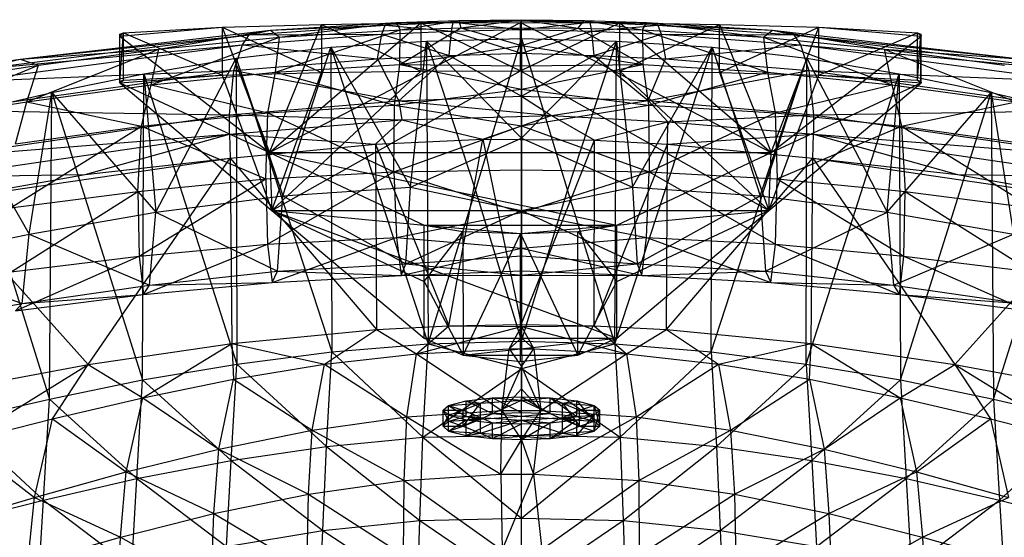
# Model space of a CAD drawing. Header units: inches. Extents: x -14.6 to 12.5, y -18 to 8.7.
# Tile 8 of 12: x -4.8 to 2.5, y 4.8 to 8.7. Entities that reach past the tile are written whole.
import ezdxf

# ---------------------------------------------------------------- set-up
doc = ezdxf.new("R2010")
doc.units = ezdxf.units.IN
doc.layers.get('0').update_dxf_attribs({"true_color": 0xc2ced6})

msp = doc.modelspace()

# ---------------------------------------------------------------- linework, layer by layer
at = {"color": 9, "true_color": 0xc2c2c5}
for p, q in [((-3.2835, 8.6388), (-2.5436, 8.6602)), ((-2.9292, 7.7067), (-1.0613, 8.6749)), ((-2.9292, 7.7067), (-1.8027, 8.6714)), ((-2.9292, 7.7067), (-2.5436, 8.6602)), ((-2.5436, 8.6602), (-1.8027, 8.6714)), ((-2.5436, 8.6602), (-2.5435, 8.301)), ((-2.5436, 8.6602), (-1.8026, 8.3106)), ((-1.8027, 8.6714), (-1.0613, 8.6749)), ((-1.8027, 8.6714), (-1.8026, 8.3106)), ((-1.8027, 8.6714), (-1.0613, 8.3137)), ((-1.0613, 8.3137), (-1.0613, 8.6749)), ((-1.0613, 8.6749), (-0.3199, 8.6714)), ((-1.0613, 8.6749), (0.8066, 7.7067)), ((-1.0613, 8.3137), (-0.3199, 8.6714)), ((-0.32, 8.3106), (-0.3199, 8.6714)), ((-0.32, 8.3106), (0.421, 8.6602)), ((-0.3199, 8.6714), (0.421, 8.6602)), ((-0.3199, 8.6714), (0.8066, 7.7067)), ((0.4209, 8.301), (0.421, 8.6602)), ((0.421, 8.6602), (0.8066, 7.7067)), ((0.421, 8.6602), (1.1609, 8.6388)), ((-4.0453, 8.5735), (-3.2835, 8.6388)), ((-4.0453, 8.5735), (-4.0177, 8.5968)), ((-4.0453, 8.2245), (-4.0446, 8.5879)), ((-4.0453, 8.5735), (-4.0446, 8.5879)), ((-4.0446, 8.2374), (-4.0177, 8.5968)), ((-4.0446, 8.5879), (-4.0177, 8.5968)), ((-4.0446, 8.2374), (-4.0446, 8.5879)), ((-4.0177, 8.5968), (-3.2835, 8.6388)), ((-4.0177, 8.2453), (-4.0177, 8.5968)), ((-4.0177, 8.5968), (-3.2834, 8.2824)), ((-3.2835, 8.6388), (-3.2834, 8.2824)), ((-3.2835, 8.6388), (-2.9292, 7.7067)), ((-3.2835, 8.6388), (-2.5435, 8.301)), ((0.4209, 8.301), (1.1609, 8.6388)), ((0.8066, 7.7067), (1.1609, 8.6388)), ((1.1608, 8.2824), (1.1609, 8.6388)), ((1.1608, 8.2824), (1.8951, 8.5968)), ((1.1609, 8.6388), (1.8951, 8.5968)), ((1.1609, 8.6388), (1.9227, 8.5735)), ((1.8951, 8.2453), (1.8951, 8.5968)), ((1.8951, 8.5968), (1.922, 8.5879)), ((1.8951, 8.5968), (1.9227, 8.5735)), ((1.8951, 8.2453), (1.922, 8.5879)), ((1.922, 8.2374), (1.922, 8.5879)), ((1.922, 8.5879), (1.9227, 8.5735)), ((-4.0453, 8.2245), (-4.0453, 8.5735)), ((-4.0453, 8.5735), (-2.9292, 7.7067)), ((0.8066, 7.7067), (1.9227, 8.5735)), ((1.922, 8.2374), (1.9227, 8.5735)), ((1.9227, 8.2246), (1.9227, 8.5735)), ((-3.2834, 8.2824), (-2.5435, 8.301)), ((-2.9121, 7.2744), (-1.0613, 8.3137)), ((-2.9121, 7.2744), (-1.8026, 8.3106)), ((-2.9121, 7.2744), (-2.5435, 8.301)), ((-2.5435, 8.301), (-1.8026, 8.3106)), ((-1.8026, 8.3106), (-1.0613, 8.3137)), ((-1.0613, 8.3137), (-0.32, 8.3106)), ((-1.0613, 8.3137), (0.7895, 7.2744)), ((-0.32, 8.3106), (0.4209, 8.301)), ((-0.32, 8.3106), (0.7895, 7.2744)), ((0.4209, 8.301), (0.7895, 7.2744)), ((0.4209, 8.301), (1.1608, 8.2824)), ((-4.0453, 8.2245), (-3.2834, 8.2824)), ((-4.0453, 8.2245), (-4.0177, 8.2453)), ((-4.0453, 8.2245), (-4.0446, 8.2374)), ((-4.0453, 8.2245), (-2.9292, 7.7067)), ((-4.0453, 8.2245), (-2.9121, 7.2744)), ((-4.0446, 8.2374), (-4.0177, 8.2453)), ((-4.0177, 8.2453), (-3.2834, 8.2824)), ((-3.2834, 8.2824), (-2.9121, 7.2744)), ((0.7895, 7.2744), (1.1608, 8.2824)), ((0.7895, 7.2744), (1.9227, 8.2246)), ((0.8066, 7.7067), (1.9227, 8.2246)), ((1.1608, 8.2824), (1.8951, 8.2453)), ((1.1608, 8.2824), (1.9227, 8.2246)), ((1.8951, 8.2453), (1.922, 8.2374)), ((1.8951, 8.2453), (1.9227, 8.2246)), ((1.922, 8.2374), (1.9227, 8.2246)), ((-2.9292, 7.7067), (-2.9121, 7.2744)), ((-2.9292, 7.7067), (-1.7789, 7.1647)), ((-2.9292, 7.7067), (-0.3437, 7.1647)), ((-2.9292, 7.7067), (0.8066, 7.7067)), ((-0.3437, 7.1647), (0.8066, 7.7067)), ((0.7895, 7.2744), (0.8066, 7.7067)), ((-2.9121, 7.2744), (-1.7789, 6.3242)), ((-2.9121, 7.2744), (-1.7789, 6.7444)), ((-2.9121, 7.2744), (-1.7789, 7.1647)), ((-2.9121, 7.2744), (-0.3437, 6.3242)), ((-2.9121, 7.2744), (0.7895, 7.2744)), ((-0.3437, 6.3242), (0.7895, 7.2744)), ((-0.3437, 6.7444), (0.7895, 7.2744)), ((-0.3437, 7.1647), (0.7895, 7.2744)), ((-1.7789, 6.7444), (-1.7789, 7.1647)), ((-1.7789, 7.1647), (-1.4894, 7.1179)), ((-1.7789, 7.1647), (-1.0613, 7.1017)), ((-1.7789, 7.1647), (-0.3437, 7.1647)), ((-1.7789, 6.7444), (-1.4894, 7.1179)), ((-1.4894, 7.1179), (-1.4884, 6.1964)), ((-1.4894, 7.1179), (-1.0613, 7.1017)), ((-1.0613, 7.1017), (-0.3437, 7.1647)), ((-1.0613, 7.1017), (-0.6332, 7.1179)), ((-0.6342, 6.1964), (-0.6332, 7.1179)), ((-0.6332, 7.1179), (-0.3437, 7.1647)), ((-0.6332, 7.1179), (-0.3437, 6.7444)), ((-0.3437, 6.7444), (-0.3437, 7.1647)), ((-1.4884, 6.1964), (-1.0613, 7.1017)), ((-1.0613, 6.1488), (-1.0613, 7.1017)), ((-1.0613, 7.1017), (-0.6342, 6.1964)), ((-1.7789, 6.3242), (-1.7789, 6.7444)), ((-1.7789, 6.7444), (-1.4884, 6.1964)), ((-0.6342, 6.1964), (-0.3437, 6.7444)), ((-0.3437, 6.3242), (-0.3437, 6.7444)), ((-1.7789, 6.3242), (-1.4884, 6.1964)), ((-1.7789, 6.3242), (-0.3437, 6.3242)), ((-1.4884, 6.1964), (-0.3437, 6.3242)), ((-0.6342, 6.1964), (-0.3437, 6.3242)), ((-1.4884, 6.1964), (-1.0613, 6.1488)), ((-1.4884, 6.1964), (-0.6342, 6.1964)), ((-1.0613, 6.1488), (-0.6342, 6.1964)), ((-1.466, 5.8568), (-1.2682, 5.8791)), ((-1.3597, 5.8385), (-1.2682, 5.8791)), ((-1.2682, 5.8791), (-1.0535, 5.8861)), ((-1.2682, 5.7617), (-1.2682, 5.8791)), ((-1.2682, 5.8791), (-1.0535, 5.7687)), ((-1.2682, 5.8791), (-1.0535, 5.8603)), ((-1.0535, 5.7687), (-1.0535, 5.8861)), ((-1.0535, 5.8603), (-1.0535, 5.8861)), ((-1.0535, 5.8861), (-0.8388, 5.7617)), ((-1.0535, 5.8861), (-0.8388, 5.8791)), ((-1.0535, 5.8603), (-0.8388, 5.8791)), ((-0.8388, 5.7617), (-0.8388, 5.8791)), ((-0.8388, 5.8791), (-0.7473, 5.8385)), ((-0.8388, 5.8791), (-0.641, 5.7394)), ((-0.8388, 5.8791), (-0.641, 5.8568)), ((-1.6369, 5.7859), (-1.5959, 5.8228)), ((-1.5959, 5.8228), (-1.466, 5.8568)), ((-1.5959, 5.8228), (-1.3597, 5.8385)), ((-1.5959, 5.7054), (-1.5959, 5.8228)), ((-1.5959, 5.8228), (-1.4866, 5.7859)), ((-1.5959, 5.8228), (-1.466, 5.7394)), ((-1.4866, 5.6685), (-1.3597, 5.8385)), ((-1.4866, 5.7859), (-1.3597, 5.8385)), ((-1.466, 5.7394), (-1.466, 5.8568)), ((-1.466, 5.8568), (-1.3597, 5.8385)), ((-1.466, 5.8568), (-1.2682, 5.7617)), ((-1.3597, 5.7211), (-1.0535, 5.8603)), ((-1.3597, 5.8385), (-1.0535, 5.8603)), ((-1.3597, 5.7211), (-1.3597, 5.8385)), ((-1.0535, 5.7429), (-1.0535, 5.8603)), ((-1.0535, 5.8603), (-0.7473, 5.7211)), ((-1.0535, 5.8603), (-0.7473, 5.8385)), ((-0.7473, 5.8385), (-0.641, 5.8568)), ((-0.7473, 5.7211), (-0.7473, 5.8385)), ((-0.7473, 5.8385), (-0.6204, 5.6685)), ((-0.7473, 5.8385), (-0.6204, 5.7859)), ((-0.7473, 5.8385), (-0.5111, 5.8228)), ((-0.641, 5.7394), (-0.641, 5.8568)), ((-0.641, 5.8568), (-0.5111, 5.7054)), ((-0.641, 5.8568), (-0.5111, 5.8228)), ((-0.6204, 5.7859), (-0.5111, 5.8228)), ((-0.5111, 5.7054), (-0.5111, 5.8228)), ((-0.5111, 5.8228), (-0.4701, 5.6685)), ((-0.5111, 5.8228), (-0.4701, 5.7859)), ((-1.6369, 5.6685), (-1.6369, 5.7859)), ((-1.6369, 5.7859), (-1.5959, 5.7054)), ((-1.6369, 5.7859), (-1.5959, 5.749)), ((-1.6369, 5.7859), (-1.4866, 5.7859)), ((-1.6369, 5.6685), (-1.5959, 5.749)), ((-1.5959, 5.749), (-1.4866, 5.7859)), ((-1.5959, 5.6316), (-1.5959, 5.749)), ((-1.5959, 5.749), (-1.466, 5.715)), ((-1.5959, 5.749), (-1.3597, 5.7333)), ((-1.5959, 5.7054), (-1.466, 5.7394)), ((-1.5959, 5.7054), (-1.3597, 5.7211)), ((-1.4866, 5.6685), (-1.4866, 5.7859)), ((-1.4866, 5.7859), (-1.3597, 5.7333)), ((-1.4866, 5.6685), (-1.3597, 5.7333)), ((-1.4866, 5.6685), (-1.3597, 5.7211)), ((-1.466, 5.7394), (-1.2682, 5.7617)), ((-1.466, 5.7394), (-1.3597, 5.7211)), ((-1.466, 5.715), (-1.3597, 5.7333)), ((-1.3597, 5.7211), (-1.2682, 5.7617)), ((-1.3597, 5.7211), (-1.0535, 5.7429)), ((-1.3597, 5.6158), (-1.3597, 5.7333)), ((-1.3597, 5.7333), (-1.2682, 5.6927)), ((-1.3597, 5.7333), (-1.0535, 5.7115)), ((-1.2682, 5.7617), (-1.0535, 5.7687)), ((-1.2682, 5.7617), (-1.0535, 5.7429)), ((-1.0535, 5.7429), (-1.0535, 5.7687)), ((-1.0535, 5.7687), (-0.8388, 5.7617)), ((-1.0535, 5.7429), (-0.8388, 5.7617)), ((-1.0535, 5.7429), (-0.7473, 5.7211)), ((-1.0535, 5.7115), (-0.7473, 5.7333)), ((-0.8388, 5.7617), (-0.7473, 5.7211)), ((-0.8388, 5.7617), (-0.641, 5.7394)), ((-0.8388, 5.6927), (-0.7473, 5.7333)), ((-0.7473, 5.7333), (-0.6204, 5.7859)), ((-0.7473, 5.7333), (-0.5111, 5.749)), ((-0.7473, 5.7211), (-0.641, 5.7394)), ((-0.7473, 5.6158), (-0.7473, 5.7333)), ((-0.7473, 5.7333), (-0.641, 5.715)), ((-0.7473, 5.7333), (-0.6204, 5.6685)), ((-0.7473, 5.7211), (-0.6204, 5.6685)), ((-0.7473, 5.7211), (-0.5111, 5.7054)), ((-0.641, 5.5976), (-0.5111, 5.749)), ((-0.641, 5.715), (-0.5111, 5.749)), ((-0.641, 5.7394), (-0.5111, 5.7054)), ((-0.6204, 5.6685), (-0.6204, 5.7859)), ((-0.6204, 5.7859), (-0.5111, 5.749)), ((-0.6204, 5.7859), (-0.4701, 5.7859)), ((-0.5111, 5.6316), (-0.4701, 5.7859)), ((-0.5111, 5.749), (-0.4701, 5.7859)), ((-0.5111, 5.6316), (-0.5111, 5.749)), ((-0.4701, 5.6685), (-0.4701, 5.7859)), ((-1.6369, 5.6685), (-1.5959, 5.7054)), ((-1.6369, 5.6685), (-1.5959, 5.6316)), ((-1.6369, 5.6685), (-1.4866, 5.6685)), ((-1.5959, 5.6316), (-1.466, 5.715)), ((-1.5959, 5.7054), (-1.4866, 5.6685)), ((-1.5959, 5.6316), (-1.4866, 5.6685)), ((-1.4866, 5.6685), (-1.3597, 5.6158)), ((-1.466, 5.5976), (-1.466, 5.715)), ((-1.466, 5.715), (-1.2682, 5.6927)), ((-1.466, 5.5976), (-1.2682, 5.6927)), ((-1.3597, 5.6158), (-1.0535, 5.7115)), ((-1.2682, 5.6927), (-1.0535, 5.7115)), ((-1.2682, 5.5752), (-1.2682, 5.6927)), ((-1.2682, 5.6927), (-1.0535, 5.6856)), ((-1.2682, 5.5752), (-1.0535, 5.6856)), ((-1.0535, 5.594), (-1.0535, 5.7115)), ((-1.0535, 5.6856), (-1.0535, 5.7115)), ((-1.0535, 5.7115), (-0.8388, 5.6927)), ((-1.0535, 5.7115), (-0.7473, 5.6158)), ((-1.0535, 5.5682), (-0.8388, 5.6927)), ((-1.0535, 5.6856), (-0.8388, 5.6927)), ((-1.0535, 5.5682), (-1.0535, 5.6856)), ((-0.8388, 5.5752), (-0.641, 5.715)), ((-0.8388, 5.6927), (-0.641, 5.715)), ((-0.8388, 5.5752), (-0.8388, 5.6927)), ((-0.7473, 5.6158), (-0.6204, 5.6685)), ((-0.641, 5.5976), (-0.641, 5.715)), ((-0.6204, 5.6685), (-0.5111, 5.7054)), ((-0.6204, 5.6685), (-0.5111, 5.6316)), ((-0.6204, 5.6685), (-0.4701, 5.6685)), ((-0.5111, 5.7054), (-0.4701, 5.6685)), ((-0.5111, 5.6316), (-0.4701, 5.6685)), ((-1.5959, 5.6316), (-1.466, 5.5976)), ((-1.5959, 5.6316), (-1.3597, 5.6158)), ((-1.466, 5.5976), (-1.3597, 5.6158)), ((-1.466, 5.5976), (-1.2682, 5.5752)), ((-1.3597, 5.6158), (-1.2682, 5.5752)), ((-1.3597, 5.6158), (-1.0535, 5.594)), ((-1.2682, 5.5752), (-1.0535, 5.594)), ((-1.2682, 5.5752), (-1.0535, 5.5682)), ((-1.0535, 5.594), (-0.7473, 5.6158)), ((-1.0535, 5.5682), (-1.0535, 5.594)), ((-1.0535, 5.594), (-0.8388, 5.5752)), ((-1.0535, 5.5682), (-0.8388, 5.5752)), ((-0.8388, 5.5752), (-0.7473, 5.6158)), ((-0.8388, 5.5752), (-0.641, 5.5976)), ((-0.7473, 5.6158), (-0.5111, 5.6316)), ((-0.7473, 5.6158), (-0.641, 5.5976)), ((-0.641, 5.5976), (-0.5111, 5.6316))]:
    msp.add_line(p, q, dxfattribs=at)
at = {"color": 8, "true_color": 0x8c8177}
for p, q in [((-3.0813, 8.5824), (-2.0678, 8.6552)), ((-2.9224, 8.617), (-1.9879, 8.6746)), ((-2.9224, 8.617), (-2.0678, 8.6552)), ((-2.8569, 8.565), (-1.9879, 8.6746)), ((-2.0938, 8.5863), (-2.0678, 8.6552)), ((-2.0678, 8.6552), (-1.5617, 8.6767)), ((-2.0678, 8.6552), (-1.9879, 8.6746)), ((-2.0678, 8.6552), (-1.575, 8.6102)), ((-1.9879, 8.6746), (-1.5211, 8.6897)), ((-1.9879, 8.6746), (-1.5617, 8.6767)), ((-1.9879, 8.6746), (-1.9559, 8.6197)), ((-1.9559, 8.6197), (-1.5211, 8.6897)), ((-1.575, 8.6102), (-1.5617, 8.6767)), ((-1.5617, 8.6767), (-1.5211, 8.6897)), ((-1.5617, 8.6767), (-1.0535, 8.6875)), ((-1.5617, 8.6767), (-1.0535, 8.6228)), ((-1.5211, 8.6897), (-1.0535, 8.6949)), ((-1.5211, 8.6897), (-1.5048, 8.6333)), ((-1.5211, 8.6897), (-1.0535, 8.6875)), ((-1.5048, 8.6333), (-1.0535, 8.6949)), ((-1.0535, 8.6875), (-1.0535, 8.6949)), ((-1.0535, 8.6949), (-0.6315, 8.6321)), ((-1.0535, 8.6949), (-0.5859, 8.6897)), ((-1.0535, 8.6875), (-0.5859, 8.6897)), ((-1.0535, 8.6228), (-1.0535, 8.6875)), ((-1.0535, 8.6875), (-0.5452, 8.6767)), ((-1.0535, 8.6228), (-0.5452, 8.6767)), ((-0.6315, 8.6321), (-0.5859, 8.6897)), ((-0.5859, 8.6897), (-0.5452, 8.6767)), ((-0.5859, 8.6897), (-0.151, 8.6197)), ((-0.5859, 8.6897), (-0.119, 8.6746)), ((-0.5452, 8.6767), (-0.532, 8.6102)), ((-0.5452, 8.6767), (-0.119, 8.6746)), ((-0.5452, 8.6767), (-0.0391, 8.6552)), ((-0.532, 8.6102), (-0.0391, 8.6552)), ((-0.151, 8.6197), (-0.119, 8.6746)), ((-0.119, 8.6746), (-0.0391, 8.6552)), ((-0.119, 8.6746), (0.7499, 8.565)), ((-0.119, 8.6746), (0.8155, 8.617)), ((-0.0391, 8.6552), (-0.0131, 8.5863)), ((-0.0391, 8.6552), (0.8155, 8.617)), ((-0.0391, 8.6552), (0.9744, 8.5824)), ((-5.0994, 8.3257), (-3.0813, 8.5824)), ((-4.7884, 8.4015), (-2.9224, 8.617)), ((-4.7884, 8.4015), (-3.0813, 8.5824)), ((-3.755, 8.4747), (-2.9224, 8.617)), ((-3.1319, 8.5075), (-2.0938, 8.5863)), ((-3.1319, 8.5075), (-3.0813, 8.5824)), ((-3.0813, 8.5824), (-2.9224, 8.617)), ((-3.0813, 8.5824), (-2.0938, 8.5863)), ((-2.9224, 8.617), (-2.8569, 8.565)), ((-2.8862, 8.3044), (-1.9559, 8.6197)), ((-2.8569, 8.565), (-1.9559, 8.6197)), ((-2.126, 8.4025), (-2.0938, 8.5863)), ((-2.0938, 8.5863), (-1.575, 8.6102)), ((-2.0938, 8.5863), (-1.5911, 8.4295)), ((-1.9583, 8.3605), (-1.5048, 8.6333)), ((-1.9583, 8.3605), (-1.9559, 8.6197)), ((-1.9559, 8.6197), (-1.5048, 8.6333)), ((-1.5911, 8.4295), (-1.575, 8.6102)), ((-1.575, 8.6102), (-1.0535, 8.6228)), ((-1.575, 8.6102), (-1.0535, 8.4445)), ((-1.5048, 8.6333), (-1.0535, 8.5017)), ((-1.5048, 8.6333), (-0.6315, 8.6321)), ((-1.0535, 8.5017), (-0.6315, 8.6321)), ((-1.0535, 8.4445), (-1.0535, 8.6228)), ((-1.0535, 8.6228), (-0.532, 8.6102)), ((-1.0535, 8.4445), (-0.532, 8.6102)), ((-0.6315, 8.6321), (-0.151, 8.6197)), ((-0.6315, 8.6321), (-0.1486, 8.3605)), ((-0.532, 8.6102), (-0.5158, 8.4295)), ((-0.532, 8.6102), (-0.0131, 8.5863)), ((-0.5158, 8.4295), (-0.0131, 8.5863)), ((-0.151, 8.6197), (-0.1486, 8.3605)), ((-0.151, 8.6197), (0.7499, 8.565)), ((-0.151, 8.6197), (0.7792, 8.3044)), ((-0.0131, 8.5863), (0.0191, 8.4025)), ((-0.0131, 8.5863), (0.9744, 8.5824)), ((-0.0131, 8.5863), (1.025, 8.5075)), ((0.7499, 8.565), (0.8155, 8.617)), ((0.8155, 8.617), (0.9744, 8.5824)), ((0.8155, 8.617), (1.648, 8.4747)), ((0.8155, 8.617), (2.6814, 8.4015)), ((0.9744, 8.5824), (1.025, 8.5075)), ((0.9744, 8.5824), (2.6814, 8.4015)), ((0.9744, 8.5824), (2.9924, 8.3257)), ((-5.1926, 8.2352), (-3.1319, 8.5075)), ((-5.0994, 8.3257), (-3.1319, 8.5075)), ((-3.812, 8.2088), (-2.8569, 8.565)), ((-3.755, 8.4747), (-2.8569, 8.565)), ((-3.1947, 8.3154), (-3.1319, 8.5075)), ((-3.1319, 8.5075), (-2.126, 8.4025)), ((-2.8862, 8.3044), (-2.8569, 8.565)), ((-2.4741, 8.49), (-1.7621, 8.536)), ((-1.8806, 7.4474), (-1.7621, 8.536)), ((-1.7621, 8.536), (-1.0536, 8.554)), ((-1.7621, 8.536), (-1.7493, 6.2805)), ((-1.7621, 8.536), (-1.3963, 7.4225)), ((-1.7621, 8.536), (-1.0535, 7.8118)), ((-1.3963, 7.4225), (-1.0536, 8.554)), ((-1.0536, 8.554), (-1.0535, 6.3009)), ((-1.0536, 8.554), (-1.0535, 7.8118)), ((-1.0536, 8.554), (-0.7107, 7.4225)), ((-1.0536, 8.554), (-0.3449, 8.536)), ((-1.0535, 7.8118), (-0.3449, 8.536)), ((-0.7107, 7.4225), (-0.3449, 8.536)), ((-0.3577, 6.2805), (-0.3449, 8.536)), ((-0.3449, 8.536), (-0.2263, 7.4474)), ((-0.3449, 8.536), (0.3671, 8.49)), ((0.0191, 8.4025), (1.025, 8.5075)), ((0.7499, 8.565), (0.7792, 8.3044)), ((0.7499, 8.565), (1.648, 8.4747)), ((0.7499, 8.565), (1.7051, 8.2088)), ((1.025, 8.5075), (1.0877, 8.3154)), ((1.025, 8.5075), (2.9924, 8.3257)), ((1.025, 8.5075), (3.0856, 8.2352)), ((-4.7884, 8.4015), (-3.755, 8.4747)), ((-4.7365, 8.0829), (-3.755, 8.4747)), ((-4.65, 8.3575), (-3.755, 8.4747)), ((-3.812, 8.2088), (-3.755, 8.4747)), ((-3.1777, 8.4072), (-2.4741, 8.49)), ((-2.8303, 7.3823), (-2.4741, 8.49)), ((-2.4741, 8.49), (-2.467, 6.2212)), ((-2.4741, 8.49), (-1.8806, 7.4474)), ((-2.4741, 8.49), (-1.7493, 6.2805)), ((-1.9583, 8.3605), (-1.0535, 8.5017)), ((-1.5911, 8.4295), (-1.0535, 8.4445)), ((-1.0535, 8.3524), (-1.0535, 8.5017)), ((-1.0535, 8.5017), (-0.1486, 8.3605)), ((-1.0535, 8.1246), (-1.0535, 8.4445)), ((-1.0535, 8.4445), (-0.5158, 8.4295)), ((-0.3577, 6.2805), (0.3671, 8.49)), ((-0.2263, 7.4474), (0.3671, 8.49)), ((0.36, 6.2212), (0.3671, 8.49)), ((0.3671, 8.49), (0.7234, 7.3823)), ((0.3671, 8.49), (1.0708, 8.4072)), ((1.648, 8.4747), (1.7051, 8.2088)), ((1.648, 8.4747), (2.543, 8.3575)), ((1.648, 8.4747), (2.6295, 8.0829)), ((1.648, 8.4747), (2.6814, 8.4015)), ((-5.719, 8.257), (-4.7884, 8.4015)), ((-5.5422, 8.2204), (-4.7884, 8.4015)), ((-5.0994, 8.3257), (-4.7884, 8.4015)), ((-4.7884, 8.4015), (-4.65, 8.3575)), ((-3.8664, 8.2928), (-3.1777, 8.4072)), ((-3.7766, 7.2606), (-3.1777, 8.4072)), ((-3.1947, 8.3154), (-2.126, 8.4025)), ((-3.1777, 8.4072), (-3.174, 6.1301)), ((-3.1777, 8.4072), (-2.8303, 7.3823)), ((-3.1777, 8.4072), (-2.467, 6.2212)), ((-2.8862, 8.3044), (-1.9583, 8.3605)), ((-2.126, 8.4025), (-1.5911, 8.4295)), ((-2.126, 8.4025), (-1.968, 8.0902)), ((-1.9984, 8.0572), (-1.9583, 8.3605)), ((-1.968, 8.0902), (-1.5911, 8.4295)), ((-1.9583, 8.3605), (-1.0535, 8.1778)), ((-1.9583, 8.3605), (-1.0535, 8.3524)), ((-1.5911, 8.4295), (-1.0535, 8.1246)), ((-1.0535, 8.1246), (-0.5158, 8.4295)), ((-1.0535, 8.1778), (-0.1486, 8.3605)), ((-1.0535, 8.3524), (-0.1486, 8.3605)), ((-0.5158, 8.4295), (-0.1094, 8.0922)), ((-0.5158, 8.4295), (0.0191, 8.4025)), ((-0.1486, 8.3605), (-0.1086, 8.0572)), ((-0.1486, 8.3605), (0.7792, 8.3044)), ((-0.1094, 8.0922), (0.0191, 8.4025)), ((0.0191, 8.4025), (1.0877, 8.3154)), ((0.36, 6.2212), (1.0708, 8.4072)), ((0.7234, 7.3823), (1.0708, 8.4072)), ((1.0671, 6.1301), (1.0708, 8.4072)), ((1.0708, 8.4072), (1.6696, 7.2606)), ((1.0708, 8.4072), (1.7594, 8.2928)), ((-5.66, 7.9348), (-4.65, 8.3575)), ((-5.5422, 8.2204), (-4.65, 8.3575)), ((-5.309, 8.0199), (-3.1947, 8.3154)), ((-5.1926, 8.2352), (-3.1947, 8.3154)), ((-4.7365, 8.0829), (-4.65, 8.3575)), ((-4.5511, 8.1538), (-3.8664, 8.2928)), ((-3.8752, 6.0118), (-3.8664, 8.2928)), ((-3.8664, 8.2928), (-3.7766, 7.2606)), ((-3.8664, 8.2928), (-3.174, 6.1301)), ((-3.812, 8.2088), (-2.8862, 8.3044)), ((-3.2281, 7.987), (-3.1947, 8.3154)), ((-3.1947, 8.3154), (-1.968, 8.0902)), ((-2.9424, 8.0001), (-2.8862, 8.3044)), ((-2.8862, 8.3044), (-1.9984, 8.0572)), ((-1.0535, 8.1778), (-1.0535, 8.3524)), ((-0.1094, 8.0922), (1.0877, 8.3154)), ((-0.1086, 8.0572), (0.7792, 8.3044)), ((0.7792, 8.3044), (0.8355, 8.0001)), ((0.7792, 8.3044), (1.7051, 8.2088)), ((1.0671, 6.1301), (1.7594, 8.2928)), ((1.0877, 8.3154), (1.1211, 7.987)), ((1.0877, 8.3154), (3.0856, 8.2352)), ((1.0877, 8.3154), (3.202, 8.0199)), ((1.6696, 7.2606), (1.7594, 8.2928)), ((1.7594, 8.2928), (1.7683, 6.0118)), ((1.7594, 8.2928), (2.4442, 8.1538)), ((-5.2338, 7.9938), (-4.5511, 8.1538)), ((-4.7365, 8.0829), (-3.812, 8.2088)), ((-4.719, 7.0974), (-4.5511, 8.1538)), ((-4.5697, 5.87), (-4.5511, 8.1538)), ((-4.5511, 8.1538), (-3.8752, 6.0118)), ((-4.5511, 8.1538), (-3.7766, 7.2606)), ((-3.8834, 7.9011), (-3.812, 8.2088)), ((-3.812, 8.2088), (-2.9424, 8.0001)), ((-1.9984, 8.0572), (-1.0535, 8.1778)), ((-1.0535, 7.9056), (-1.0535, 8.1778)), ((-1.0535, 8.1778), (-0.1086, 8.0572)), ((0.8355, 8.0001), (1.7051, 8.2088)), ((1.6696, 7.2606), (2.4442, 8.1538)), ((1.7051, 8.2088), (1.7764, 7.9011)), ((1.7051, 8.2088), (2.6295, 8.0829)), ((1.7683, 6.0118), (2.4442, 8.1538)), ((2.4442, 8.1538), (2.4627, 5.87)), ((2.4442, 8.1538), (2.612, 7.0974)), ((2.4442, 8.1538), (3.1268, 7.9938)), ((-5.66, 7.9348), (-4.7365, 8.0829)), ((-4.8218, 7.7704), (-4.7365, 8.0829)), ((-4.7365, 8.0829), (-3.8834, 7.9011)), ((-3.2281, 7.987), (-1.968, 8.0902)), ((-1.968, 8.0902), (-1.0535, 8.1246)), ((-1.968, 8.0902), (-1.944, 7.9503)), ((-1.968, 8.0902), (-0.8297, 7.9823)), ((-1.0535, 8.1246), (-0.8297, 7.9823)), ((-1.0535, 8.1246), (-0.1094, 8.0922)), ((-0.8297, 7.9823), (-0.1094, 8.0922)), ((-0.1094, 8.0922), (0.0361, 7.9348)), ((-0.1094, 8.0922), (1.1211, 7.987)), ((1.7764, 7.9011), (2.6295, 8.0829)), ((-5.309, 8.0199), (-3.2281, 7.987)), ((-5.2338, 7.9938), (-4.719, 7.0974)), ((-5.2338, 7.9938), (-4.5697, 5.87)), ((-3.8834, 7.9011), (-2.9424, 8.0001)), ((-2.9586, 7.5095), (-2.9424, 8.0001)), ((-2.9424, 8.0001), (-1.9984, 8.0572)), ((-2.9424, 8.0001), (-2.0034, 7.5624)), ((-2.0034, 7.5624), (-1.9984, 8.0572)), ((-1.9984, 8.0572), (-1.0535, 7.9056)), ((-1.0535, 7.9056), (-0.1086, 8.0572)), ((-0.1086, 8.0572), (-0.1035, 7.5624)), ((-0.1086, 8.0572), (0.8355, 8.0001)), ((-0.1035, 7.5624), (0.8355, 8.0001)), ((0.8355, 8.0001), (0.8517, 7.5095)), ((0.8355, 8.0001), (1.7764, 7.9011)), ((1.1211, 7.987), (3.202, 8.0199)), ((2.4627, 5.87), (3.1268, 7.9938)), ((-5.3759, 7.6733), (-3.2281, 7.987)), ((-3.229, 7.8418), (-3.2281, 7.987)), ((-3.229, 7.8418), (-1.944, 7.9503)), ((-3.2281, 7.987), (-1.944, 7.9503)), ((-2.1401, 7.769), (-1.944, 7.9503)), ((-1.944, 7.9503), (-0.8297, 7.9823)), ((-1.944, 7.9503), (-1.3413, 7.8048)), ((-1.3413, 7.8048), (-0.8297, 7.9823)), ((-0.8297, 7.9823), (-0.5104, 7.7971)), ((-0.8297, 7.9823), (0.0361, 7.9348)), ((-0.5104, 7.7971), (0.0361, 7.9348)), ((0.0331, 7.769), (0.0361, 7.9348)), ((0.0361, 7.9348), (1.1211, 7.987)), ((0.0361, 7.9348), (1.122, 7.8418)), ((1.1211, 7.987), (1.122, 7.8418)), ((1.1211, 7.987), (3.269, 7.6733)), ((-4.8589, 7.2936), (-3.8834, 7.9011)), ((-4.8218, 7.7704), (-3.8834, 7.9011)), ((-3.9103, 7.4161), (-3.8834, 7.9011)), ((-3.8834, 7.9011), (-2.9586, 7.5095)), ((-2.0034, 7.5624), (-1.0535, 7.9056)), ((-1.0535, 7.5779), (-1.0535, 7.9056)), ((-1.0535, 7.9056), (-0.1035, 7.5624)), ((0.8517, 7.5095), (1.7764, 7.9011)), ((1.7764, 7.9011), (1.8034, 7.4161)), ((1.7764, 7.9011), (2.7148, 7.7704)), ((1.7764, 7.9011), (2.7519, 7.2936)), ((-5.3808, 7.526), (-3.229, 7.8418)), ((-5.3759, 7.6733), (-3.229, 7.8418)), ((-4.302, 7.542), (-3.229, 7.8418)), ((-3.229, 7.8418), (-3.2235, 7.6629)), ((-3.229, 7.8418), (-2.1401, 7.769)), ((-2.1401, 7.769), (-1.3413, 7.8048)), ((-1.8806, 7.4474), (-1.0535, 7.8118)), ((-1.5943, 6.4151), (-1.3413, 7.8048)), ((-1.3413, 7.8048), (-1.0547, 6.4255)), ((-1.3413, 7.8048), (-0.5104, 7.7971)), ((-1.0547, 6.4255), (-0.5104, 7.7971)), ((-1.0535, 7.2738), (-1.0535, 7.8118)), ((-1.0535, 7.8118), (-0.2263, 7.4474)), ((-0.5127, 6.4151), (-0.5104, 7.7971)), ((-0.5104, 7.7971), (0.0331, 7.769)), ((0.0331, 7.769), (1.122, 7.8418)), ((1.1166, 7.6629), (1.122, 7.8418)), ((1.122, 7.8418), (2.195, 7.542)), ((1.122, 7.8418), (3.269, 7.6733)), ((1.122, 7.8418), (3.2738, 7.526)), ((-3.2235, 7.6629), (-2.1401, 7.769)), ((-2.1401, 7.769), (-2.1345, 6.3876)), ((-2.1401, 7.769), (-1.5943, 6.4151)), ((-0.5127, 6.4151), (0.0331, 7.769)), ((0.0275, 6.3876), (0.0331, 7.769)), ((0.0331, 7.769), (1.1166, 7.6629)), ((-5.3774, 7.3494), (-3.2235, 7.6629)), ((-4.302, 7.542), (-3.2235, 7.6629)), ((-4.2808, 6.1267), (-3.2235, 7.6629)), ((-3.2235, 7.6629), (-3.2111, 6.2844)), ((-3.2235, 7.6629), (-2.1345, 6.3876)), ((0.0275, 6.3876), (1.1166, 7.6629)), ((1.1041, 6.2844), (1.1166, 7.6629)), ((1.1166, 7.6629), (2.1739, 6.1267)), ((1.1166, 7.6629), (2.195, 7.542)), ((1.1166, 7.6629), (3.2705, 7.3494)), ((-2.9586, 7.5095), (-2.0034, 7.5624)), ((-2.9445, 7.0232), (-2.0034, 7.5624)), ((-2.0034, 7.5624), (-1.0535, 7.5779)), ((-2.0034, 7.5624), (-1.9838, 7.0726)), ((-2.0034, 7.5624), (-1.0535, 7.2594)), ((-1.0535, 7.2594), (-1.0535, 7.5779)), ((-1.0535, 7.5779), (-0.1035, 7.5624)), ((-1.0535, 7.2594), (-0.1035, 7.5624)), ((-0.1232, 7.0726), (-0.1035, 7.5624)), ((-0.1035, 7.5624), (0.8376, 7.0232)), ((-0.1035, 7.5624), (0.8517, 7.5095)), ((-5.3808, 7.526), (-4.302, 7.542)), ((-5.3774, 7.3494), (-4.302, 7.542)), ((-3.9103, 7.4161), (-2.9586, 7.5095)), ((-3.9017, 6.9343), (-2.9586, 7.5095)), ((-2.9586, 7.5095), (-2.9445, 7.0232)), ((0.8376, 7.0232), (0.8517, 7.5095)), ((0.8517, 7.5095), (1.7947, 6.9343)), ((0.8517, 7.5095), (1.8034, 7.4161)), ((2.195, 7.542), (3.2705, 7.3494)), ((2.195, 7.542), (3.2738, 7.526)), ((-4.8589, 7.2936), (-3.9103, 7.4161)), ((-4.8555, 6.8183), (-3.9103, 7.4161)), ((-3.9103, 7.4161), (-3.9017, 6.9343)), ((-2.8303, 7.3823), (-1.8806, 7.4474)), ((-1.9143, 6.8771), (-1.8806, 7.4474)), ((-1.8806, 7.4474), (-1.0535, 7.2738)), ((-1.7493, 6.2805), (-1.3963, 7.4225)), ((-1.3963, 7.4225), (-1.0535, 6.3009)), ((-1.0535, 7.2738), (-0.2263, 7.4474)), ((-1.0535, 6.3009), (-0.7107, 7.4225)), ((-0.7107, 7.4225), (-0.3577, 6.2805)), ((-0.2263, 7.4474), (-0.1926, 6.8771)), ((-0.2263, 7.4474), (0.7234, 7.3823)), ((1.7947, 6.9343), (1.8034, 7.4161)), ((1.8034, 7.4161), (2.7485, 6.8183)), ((1.8034, 7.4161), (2.7519, 7.2936)), ((-5.3774, 7.3494), (-4.2808, 6.1267)), ((-3.7766, 7.2606), (-2.8303, 7.3823)), ((-2.8707, 6.8213), (-2.8303, 7.3823)), ((-2.8303, 7.3823), (-1.9143, 6.8771)), ((-0.1926, 6.8771), (0.7234, 7.3823)), ((0.7234, 7.3823), (0.7638, 6.8213)), ((0.7234, 7.3823), (1.6696, 7.2606)), ((2.1739, 6.1267), (3.2705, 7.3494)), ((-4.719, 7.0974), (-3.7766, 7.2606)), ((-3.8237, 6.7178), (-3.7766, 7.2606)), ((-3.7766, 7.2606), (-2.8707, 6.8213)), ((-1.9143, 6.8771), (-1.0535, 7.2738)), ((-1.0535, 6.9364), (-1.0535, 7.2738)), ((-1.0535, 7.2738), (-0.1926, 6.8771)), ((0.7638, 6.8213), (1.6696, 7.2606)), ((1.6696, 7.2606), (1.7167, 6.7178)), ((1.6696, 7.2606), (2.612, 7.0974)), ((-1.9838, 7.0726), (-1.0535, 7.2594)), ((-1.0535, 6.9946), (-1.0535, 7.2594)), ((-1.0535, 7.2594), (-0.1232, 7.0726)), ((-5.6568, 6.9031), (-4.719, 7.0974)), ((-4.7731, 6.5808), (-4.719, 7.0974)), ((-4.719, 7.0974), (-3.8237, 6.7178)), ((-2.9445, 7.0232), (-1.9838, 7.0726)), ((-2.911, 6.7389), (-1.9838, 7.0726)), ((-1.9838, 7.0726), (-1.9503, 6.7889)), ((-1.9838, 7.0726), (-1.0535, 6.9946)), ((-1.0535, 6.9946), (-0.1232, 7.0726)), ((-0.1567, 6.7889), (-0.1232, 7.0726)), ((-0.1232, 7.0726), (0.804, 6.7389)), ((-0.1232, 7.0726), (0.8376, 7.0232)), ((1.7167, 6.7178), (2.612, 7.0974)), ((-3.9017, 6.9343), (-2.9445, 7.0232)), ((-3.8682, 6.6473), (-2.9445, 7.0232)), ((-2.9445, 7.0232), (-2.911, 6.7389)), ((-1.9503, 6.7889), (-1.0535, 6.9946)), ((-1.0535, 6.8241), (-1.0535, 6.9946)), ((-1.0535, 6.9946), (-0.1567, 6.7889)), ((0.804, 6.7389), (0.8376, 7.0232)), ((0.8376, 7.0232), (1.7612, 6.6473)), ((0.8376, 7.0232), (1.7947, 6.9343)), ((-5.6568, 6.9031), (-4.7731, 6.5808)), ((-4.8555, 6.8183), (-3.9017, 6.9343)), ((-4.8219, 6.5274), (-3.9017, 6.9343)), ((-3.9017, 6.9343), (-3.8682, 6.6473)), ((-1.9143, 6.8771), (-1.0535, 6.9364)), ((-1.0535, 6.7916), (-1.0535, 6.9364)), ((-1.0535, 6.9364), (-0.1926, 6.8771)), ((1.7612, 6.6473), (1.7947, 6.9343)), ((1.7947, 6.9343), (2.715, 6.5274)), ((1.7947, 6.9343), (2.7485, 6.8183)), ((-3.8237, 6.7178), (-2.8707, 6.8213)), ((-2.911, 6.7389), (-2.8707, 6.8213)), ((-2.8707, 6.8213), (-1.9143, 6.8771)), ((-2.8707, 6.8213), (-1.9503, 6.7889)), ((-1.9503, 6.7889), (-1.9143, 6.8771)), ((-1.9503, 6.7889), (-1.0535, 6.8241)), ((-1.9143, 6.8771), (-1.0535, 6.7916)), ((-1.0535, 6.7916), (-0.1926, 6.8771)), ((-1.0535, 6.7916), (-1.0535, 6.8241)), ((-1.0535, 6.8241), (-0.1567, 6.7889)), ((-0.1926, 6.8771), (-0.1567, 6.7889)), ((-0.1926, 6.8771), (0.7638, 6.8213)), ((-0.1567, 6.7889), (0.7638, 6.8213)), ((0.7638, 6.8213), (0.804, 6.7389)), ((0.7638, 6.8213), (1.7167, 6.7178)), ((-2.911, 6.7389), (-1.9503, 6.7889)), ((-1.9503, 6.7889), (-1.0535, 6.7916)), ((-1.0535, 6.7916), (-0.1567, 6.7889)), ((-0.1567, 6.7889), (0.804, 6.7389)), ((-4.7731, 6.5808), (-3.8237, 6.7178)), ((-3.8682, 6.6473), (-2.911, 6.7389)), ((-3.8682, 6.6473), (-3.8237, 6.7178)), ((-3.8237, 6.7178), (-2.911, 6.7389)), ((0.804, 6.7389), (1.7167, 6.7178)), ((0.804, 6.7389), (1.7612, 6.6473)), ((1.7167, 6.7178), (1.7612, 6.6473)), ((1.7167, 6.7178), (2.6661, 6.5808)), ((-4.8219, 6.5274), (-3.8682, 6.6473)), ((-4.7731, 6.5808), (-3.8682, 6.6473)), ((1.7612, 6.6473), (2.6661, 6.5808)), ((1.7612, 6.6473), (2.715, 6.5274)), ((-5.7183, 6.4204), (-4.7731, 6.5808)), ((-4.8219, 6.5274), (-4.7731, 6.5808)), ((-3.2111, 6.2844), (-2.1345, 6.3876)), ((-2.5196, 6.1287), (-2.1345, 6.3876)), ((-2.1345, 6.3876), (-1.5943, 6.4151)), ((-2.1345, 6.3876), (-1.8349, 6.2064)), ((-1.8349, 6.2064), (-1.5943, 6.4151)), ((-1.8349, 6.2064), (-1.0536, 6.4112)), ((-1.5943, 6.4151), (-1.0547, 6.4255)), ((-1.5943, 6.4151), (-1.0536, 6.4112)), ((-1.146, 6.2431), (-1.0536, 6.4112)), ((-1.0547, 6.4255), (-1.0536, 6.4112)), ((-1.0547, 6.4255), (-0.5127, 6.4151)), ((-1.0539, 6.3244), (-1.0536, 6.4112)), ((-1.0536, 6.4112), (-0.5127, 6.4151)), ((-1.0536, 6.4112), (-0.9605, 6.2429)), ((-1.0536, 6.4112), (-0.272, 6.2064)), ((-0.5127, 6.4151), (-0.272, 6.2064)), ((-0.5127, 6.4151), (0.0275, 6.3876)), ((-0.272, 6.2064), (0.0275, 6.3876)), ((0.0275, 6.3876), (0.4127, 6.1287)), ((0.0275, 6.3876), (1.1041, 6.2844)), ((-1.146, 6.2431), (-1.0539, 6.3244)), ((-1.0539, 6.3244), (-0.9605, 6.2429)), ((-4.2808, 6.1267), (-3.2111, 6.2844)), ((-3.8748, 5.8793), (-3.2111, 6.2844)), ((-3.2111, 6.2844), (-3.1994, 6.0171)), ((-3.2111, 6.2844), (-2.5196, 6.1287)), ((-2.467, 6.2212), (-1.7493, 6.2805)), ((-1.8349, 6.2064), (-1.146, 6.2431)), ((-1.7884, 5.5847), (-1.7493, 6.2805)), ((-1.7493, 6.2805), (-1.0535, 6.3009)), ((-1.7493, 6.2805), (-1.0504, 6.0978)), ((-1.1995, 5.7848), (-1.146, 6.2431)), ((-1.146, 6.2431), (-1.0532, 6.1127)), ((-1.146, 6.2431), (-0.9605, 6.2429)), ((-1.0535, 6.3009), (-1.0504, 6.0978)), ((-1.0535, 6.3009), (-0.3577, 6.2805)), ((-1.0532, 6.1127), (-0.9605, 6.2429)), ((-1.0504, 6.0978), (-0.3577, 6.2805)), ((-0.9605, 6.2429), (-0.9091, 5.7847)), ((-0.9605, 6.2429), (-0.272, 6.2064)), ((-0.3577, 6.2805), (-0.3185, 5.5847)), ((-0.3577, 6.2805), (0.36, 6.2212)), ((0.4127, 6.1287), (1.1041, 6.2844)), ((1.0924, 6.0171), (1.1041, 6.2844)), ((1.1041, 6.2844), (1.7678, 5.8793)), ((1.1041, 6.2844), (2.1739, 6.1267)), ((-3.174, 6.1301), (-2.467, 6.2212)), ((-2.5196, 6.1287), (-1.8349, 6.2064)), ((-2.5053, 5.5173), (-2.467, 6.2212)), ((-2.467, 6.2212), (-1.7884, 5.5847)), ((-1.9081, 5.7373), (-1.8349, 6.2064)), ((-1.8349, 6.2064), (-1.1995, 5.7848)), ((-0.9091, 5.7847), (-0.272, 6.2064)), ((-0.3185, 5.5847), (0.36, 6.2212)), ((-0.272, 6.2064), (-0.1989, 5.7373)), ((-0.272, 6.2064), (0.4127, 6.1287)), ((0.36, 6.2212), (0.3983, 5.5173)), ((0.36, 6.2212), (1.0671, 6.1301)), ((-5.3438, 5.9285), (-4.2808, 6.1267)), ((-5.2155, 5.5519), (-4.2808, 6.1267)), ((-4.547, 5.722), (-4.2808, 6.1267)), ((-4.2808, 6.1267), (-3.8748, 5.8793)), ((-3.8752, 6.0118), (-3.174, 6.1301)), ((-3.2162, 5.4127), (-3.174, 6.1301)), ((-3.1994, 6.0171), (-2.5196, 6.1287)), ((-3.174, 6.1301), (-2.5053, 5.5173)), ((-2.6113, 5.6377), (-2.5196, 6.1287)), ((-2.5196, 6.1287), (-1.9081, 5.7373)), ((-1.7884, 5.5847), (-1.0504, 6.0978)), ((-1.1995, 5.7848), (-1.0532, 6.1127)), ((-1.0535, 5.9448), (-1.0532, 6.1127)), ((-1.0535, 5.6002), (-1.0504, 6.0978)), ((-1.0532, 6.1127), (-0.9091, 5.7847)), ((-1.0504, 6.0978), (-0.3185, 5.5847)), ((-0.1989, 5.7373), (0.4127, 6.1287)), ((0.3983, 5.5173), (1.0671, 6.1301)), ((0.4127, 6.1287), (0.5043, 5.6377)), ((0.4127, 6.1287), (1.0924, 6.0171)), ((1.0671, 6.1301), (1.1093, 5.4127)), ((1.0671, 6.1301), (1.7683, 6.0118)), ((1.7678, 5.8793), (2.1739, 6.1267)), ((2.1739, 6.1267), (2.4401, 5.722)), ((2.1739, 6.1267), (3.1085, 5.5519)), ((2.1739, 6.1267), (3.2368, 5.9285)), ((-3.8748, 5.8793), (-3.1994, 6.0171)), ((-3.3074, 5.4972), (-3.1994, 6.0171)), ((-3.1994, 6.0171), (-2.6113, 5.6377)), ((0.5043, 5.6377), (1.0924, 6.0171)), ((1.0924, 6.0171), (1.2004, 5.4972)), ((1.0924, 6.0171), (1.7678, 5.8793)), ((-4.5697, 5.87), (-3.8752, 6.0118)), ((-3.9189, 5.277), (-3.8752, 6.0118)), ((-3.8752, 6.0118), (-3.2162, 5.4127)), ((-1.1995, 5.7848), (-1.0535, 5.9448)), ((-1.0535, 5.9448), (-0.9091, 5.7847)), ((1.1093, 5.4127), (1.7683, 6.0118)), ((1.7683, 6.0118), (1.8119, 5.277)), ((1.7683, 6.0118), (2.4627, 5.87)), ((-5.2565, 5.708), (-4.5697, 5.87)), ((-4.6132, 5.1173), (-4.5697, 5.87)), ((-4.5697, 5.87), (-3.9189, 5.277)), ((-4.547, 5.722), (-3.8748, 5.8793)), ((-3.9966, 5.3267), (-3.8748, 5.8793)), ((-3.8748, 5.8793), (-3.3074, 5.4972)), ((1.2004, 5.4972), (1.7678, 5.8793)), ((1.7678, 5.8793), (1.8897, 5.3267)), ((1.7678, 5.8793), (2.4401, 5.722)), ((1.8119, 5.277), (2.4627, 5.87)), ((2.4627, 5.87), (2.5062, 5.1173)), ((2.4627, 5.87), (3.1495, 5.708)), ((-5.2155, 5.5519), (-4.547, 5.722)), ((-4.6813, 5.1359), (-4.547, 5.722)), ((-4.547, 5.722), (-3.9966, 5.3267)), ((-2.6113, 5.6377), (-1.9081, 5.7373)), ((-1.9267, 5.2624), (-1.9081, 5.7373)), ((-1.9081, 5.7373), (-1.1995, 5.7848)), ((-1.9081, 5.7373), (-1.2084, 5.3098)), ((-1.2084, 5.3098), (-1.1995, 5.7848)), ((-1.1995, 5.7848), (-1.0535, 5.5652)), ((-1.1995, 5.7848), (-0.9091, 5.7847)), ((-1.0535, 5.5652), (-0.9091, 5.7847)), ((-0.9642, 5.3096), (-0.9091, 5.7847)), ((-0.9642, 5.3096), (-0.1989, 5.7373)), ((-0.9091, 5.7847), (-0.1989, 5.7373)), ((-0.1989, 5.7373), (-0.1803, 5.2624)), ((-0.1989, 5.7373), (0.5043, 5.6377)), ((1.8897, 5.3267), (2.4401, 5.722)), ((2.4401, 5.722), (2.5743, 5.1359)), ((2.4401, 5.722), (3.1085, 5.5519)), ((-5.2565, 5.708), (-4.6132, 5.1173)), ((2.5062, 5.1173), (3.1495, 5.708)), ((-3.3074, 5.4972), (-2.6113, 5.6377)), ((-2.6393, 5.1605), (-2.6113, 5.6377)), ((-2.6113, 5.6377), (-1.9267, 5.2624)), ((-2.5053, 5.5173), (-1.7884, 5.5847)), ((-1.8097, 4.9652), (-1.7884, 5.5847)), ((-1.7884, 5.5847), (-1.0535, 5.6002)), ((-1.7884, 5.5847), (-1.0538, 4.9832)), ((-1.0538, 4.9832), (-1.0535, 5.6002)), ((-1.0538, 4.9832), (-0.3185, 5.5847)), ((-1.0535, 5.6002), (-0.3185, 5.5847)), ((-0.3185, 5.5847), (-0.2973, 4.9652)), ((-0.3185, 5.5847), (0.3983, 5.5173)), ((-0.1803, 5.2624), (0.5043, 5.6377)), ((0.5043, 5.6377), (0.5324, 5.1605)), ((0.5043, 5.6377), (1.2004, 5.4972)), ((-5.2155, 5.5519), (-4.6813, 5.1359)), ((-3.2162, 5.4127), (-2.5053, 5.5173)), ((-2.5338, 4.8901), (-2.5053, 5.5173)), ((-2.5053, 5.5173), (-1.8097, 4.9652)), ((-1.2084, 5.3098), (-1.0535, 5.5652)), ((-1.0535, 5.5652), (-0.9642, 5.3096)), ((-0.2973, 4.9652), (0.3983, 5.5173)), ((0.3983, 5.5173), (0.4268, 4.8901)), ((0.3983, 5.5173), (1.1093, 5.4127)), ((-3.9966, 5.3267), (-3.3074, 5.4972)), ((-3.3438, 5.0162), (-3.3074, 5.4972)), ((-3.3074, 5.4972), (-2.6393, 5.1605)), ((0.5324, 5.1605), (1.2004, 5.4972)), ((1.2004, 5.4972), (1.2369, 5.0162)), ((1.2004, 5.4972), (1.8897, 5.3267)), ((-3.9189, 5.277), (-3.2162, 5.4127)), ((-3.2509, 4.7725), (-3.2162, 5.4127)), ((-3.2162, 5.4127), (-2.5338, 4.8901)), ((0.4268, 4.8901), (1.1093, 5.4127)), ((1.1093, 5.4127), (1.144, 4.7725)), ((1.1093, 5.4127), (1.8119, 5.277)), ((-4.6813, 5.1359), (-3.9966, 5.3267)), ((-4.0396, 4.8413), (-3.9966, 5.3267)), ((-3.9966, 5.3267), (-3.3438, 5.0162)), ((-1.9267, 5.2624), (-1.2084, 5.3098)), ((-1.2084, 5.3098), (-1.1978, 4.7441)), ((-1.2084, 5.3098), (-0.9642, 5.3096)), ((-1.1978, 4.7441), (-0.9642, 5.3096)), ((-0.9642, 5.3096), (-0.903, 4.7502)), ((-0.9642, 5.3096), (-0.1803, 5.2624)), ((1.2369, 5.0162), (1.8897, 5.3267)), ((1.8897, 5.3267), (1.9327, 4.8413)), ((1.8897, 5.3267), (2.5743, 5.1359)), ((-4.6132, 5.1173), (-3.9189, 5.277)), ((-3.9574, 4.6199), (-3.9189, 5.277)), ((-3.9189, 5.277), (-3.2509, 4.7725)), ((-2.6393, 5.1605), (-1.9267, 5.2624)), ((-1.9311, 4.7058), (-1.9267, 5.2624)), ((-1.9267, 5.2624), (-1.1978, 4.7441)), ((-0.903, 4.7502), (-0.1803, 5.2624)), ((-0.1803, 5.2624), (-0.1759, 4.7058)), ((-0.1803, 5.2624), (0.5324, 5.1605)), ((1.144, 4.7725), (1.8119, 5.277)), ((1.8119, 5.277), (1.8505, 4.6199)), ((1.8119, 5.277), (2.5062, 5.1173)), ((-5.3611, 4.9351), (-4.6813, 5.1359)), ((-4.7293, 4.6476), (-4.6813, 5.1359)), ((-4.6813, 5.1359), (-4.0396, 4.8413)), ((-3.3438, 5.0162), (-2.6393, 5.1605)), ((-2.6525, 4.6061), (-2.6393, 5.1605)), ((-2.6393, 5.1605), (-1.9311, 4.7058)), ((-0.1759, 4.7058), (0.5324, 5.1605)), ((0.5324, 5.1605), (0.5456, 4.6061)), ((0.5324, 5.1605), (1.2369, 5.0162)), ((1.9327, 4.8413), (2.5743, 5.1359)), ((-5.3008, 4.9403), (-4.6132, 5.1173)), ((-4.654, 4.4423), (-4.6132, 5.1173)), ((-4.6132, 5.1173), (-3.9574, 4.6199)), ((1.8505, 4.6199), (2.5062, 5.1173)), ((2.5062, 5.1173), (2.5471, 4.4423)), ((2.5062, 5.1173), (3.1938, 4.9403)), ((-4.0396, 4.8413), (-3.3438, 5.0162)), ((-3.3651, 4.4634), (-3.3438, 5.0162)), ((-3.3438, 5.0162), (-2.6525, 4.6061)), ((0.5456, 4.6061), (1.2369, 5.0162)), ((1.2369, 5.0162), (1.2582, 4.4634)), ((1.2369, 5.0162), (1.9327, 4.8413)), ((-2.5338, 4.8901), (-1.8097, 4.9652)), ((-1.8289, 4.4319), (-1.8097, 4.9652)), ((-1.8097, 4.9652), (-1.0538, 4.9832)), ((-1.8097, 4.9652), (-1.054, 4.4511)), ((-1.054, 4.4511), (-1.0538, 4.9832)), ((-1.054, 4.4511), (-0.2973, 4.9652)), ((-1.0538, 4.9832), (-0.2973, 4.9652)), ((-0.2973, 4.9652), (-0.2781, 4.4319)), ((-0.2973, 4.9652), (0.4268, 4.8901)), ((-4.7293, 4.6476), (-4.0396, 4.8413)), ((-4.067, 4.2898), (-4.0396, 4.8413)), ((-4.0396, 4.8413), (-3.3651, 4.4634)), ((-3.2509, 4.7725), (-2.5338, 4.8901)), ((-2.559, 4.3495), (-2.5338, 4.8901)), ((-2.5338, 4.8901), (-1.8289, 4.4319)), ((-0.2781, 4.4319), (0.4268, 4.8901)), ((0.4268, 4.8901), (0.452, 4.3495)), ((0.4268, 4.8901), (1.144, 4.7725)), ((1.2582, 4.4634), (1.9327, 4.8413)), ((1.9327, 4.8413), (1.96, 4.2898)), ((1.9327, 4.8413), (2.6224, 4.6476))]:
    msp.add_line(p, q, dxfattribs=at)

doc.saveas('drawing.dxf')
